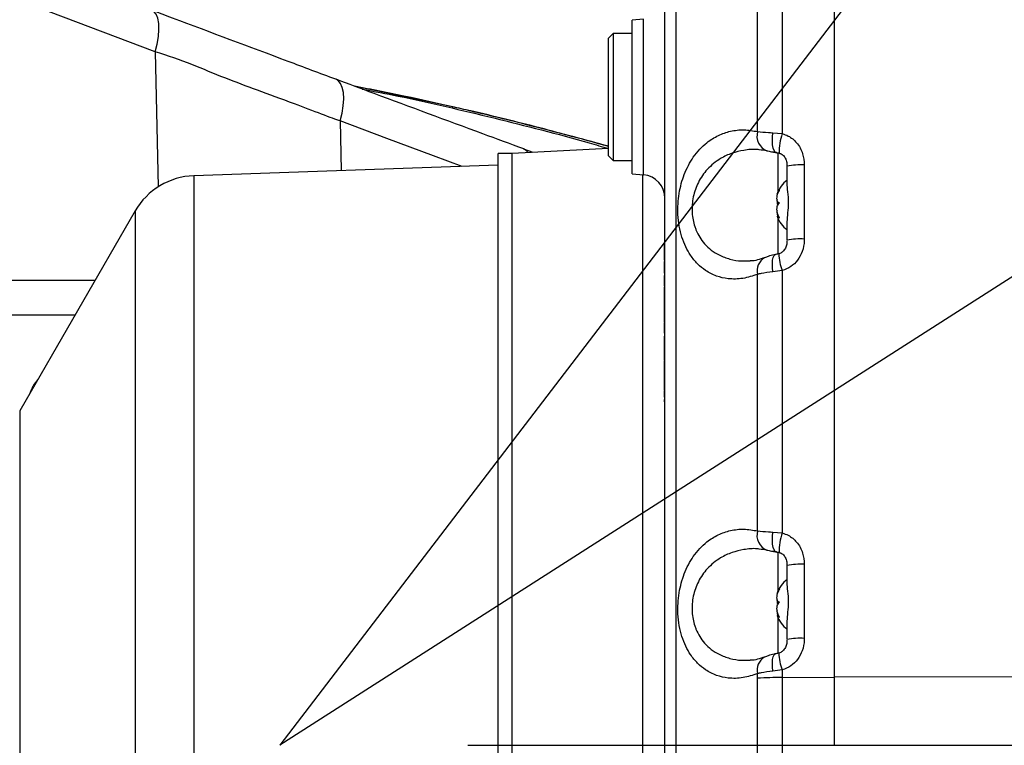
# Model space of a CAD drawing. Extents: x 0 to 16820, y 0 to 11880.
# Tile 23 of 84: x 8311 to 8520, y 6402 to 6556. Entities that reach past the tile are written whole.
import ezdxf

# ---------------------------------------------------------------- set-up
doc = ezdxf.new("R2010")
doc.units = 0
doc.header["$LTSCALE"] = 20
doc.layers.get('0').update_dxf_attribs({"linetype": 'CONTINUOUS'})
doc.styles.add('SLDTEXTSTYLE0', font='TXT', dxfattribs={"width": 0.605})
doc.dimstyles.new('SLDDIMSTYLE0', dxfattribs={"dimtxt": 100, "dimasz": 100, "dimexe": 0, "dimexo": 0.0625, "dimgap": 25, "dimtad": 1, "dimdec": 1, "dimrnd": 1e-09, "dimzin": 12, "dimtxsty": 'SLDTEXTSTYLE0', "dimsah": 1, "dimcen": 0, "dimazin": 3, "dimtfac": 1, "dimtofl": 0, "dimtmove": 0, "dimatfit": 3, "dimtolj": 1, "dimtzin": 12})
doc.dimstyles.new('SLDDIMSTYLE1', dxfattribs={"dimtxt": 100, "dimasz": 100, "dimexe": 0, "dimexo": 0.0625, "dimgap": 25, "dimtad": 1, "dimdec": 4, "dimlfac": 20, "dimzin": 12, "dimtxsty": 'SLDTEXTSTYLE0', "dimsah": 1, "dimcen": 0.09, "dimadec": 1, "dimazin": 3, "dimtfac": 1, "dimtofl": 0, "dimtmove": 0, "dimatfit": 3, "dimtolj": 1, "dimtzin": 12})

# ---------------------------------------------------------------- blocks, each defined once
blk = doc.blocks.new('_D')
at = {"color": 7, "linetype": 'CONTINUOUS'}
for q in [(10380.8, 9036.16), (8366, 6401.82)]:
    blk.add_line((9334.36, 7667.96), q, dxfattribs=at)
blk.add_solid([(9334.36, 7667.96), (9407.03, 7738.27), (9383.2, 7756.5)], dxfattribs=at)
at = {"color": 7, "linetype": 'CONTINUOUS', "insert": (10032.55, 8792.98), "char_height": 100, "attachment_point": 1, "rotation": 52.5905, "style": 'SLDTEXTSTYLE0'}
blk.add_mtext('R1594', dxfattribs=at)
blk = doc.blocks.new('_D_1')
at = {"color": 7, "linetype": 'CONTINUOUS'}
blk.add_line((11867.49, 8642.4), (8366, 6401.82), dxfattribs=at)
blk.add_solid([(11867.49, 8642.4), (11775.17, 8601.13), (11791.34, 8575.86)], dxfattribs=at)
at = {"color": 7, "linetype": 'CONTINUOUS', "insert": (9875.65, 7520.81), "char_height": 100, "attachment_point": 1, "rotation": 32.6149, "style": 'SLDTEXTSTYLE0'}
blk.add_mtext('R4157', dxfattribs=at)
blk = doc.blocks.new('_D_2')
at = {"color": 7, "linetype": 'CONTINUOUS'}
for p, q in [((4232.76, 7130.62), (3693.35, 7225.73)), ((8406, 6401.82), (13110.72, 6401.82))]:
    blk.add_line(p, q, dxfattribs=at)
blk.add_arc((8366, 6401.82), 4714.73, 0, 170, dxfattribs=at)
for points in [[(3722.9, 7220.52), (3756.05, 7316.05), (3726.56, 7321.58)], [(13080.72, 6401.82), (13094.66, 6501.97), (13064.66, 6501.66)]]:
    blk.add_solid(points, dxfattribs=at)
at = {"color": 7, "linetype": 'CONTINUOUS', "insert": (8646.6, 11239.4), "char_height": 100, "attachment_point": 1, "rotation": 355, "style": 'SLDTEXTSTYLE0'}
blk.add_mtext('170°', dxfattribs=at)
blk = doc.blocks.new('_D_3')
at = {"color": 7, "linetype": 'CONTINUOUS'}
for p, q in [((8406, 6401.82), (13085.4, 6401.82)), ((4232.76, 5673.02), (3718.3, 5582.3))]:
    blk.add_line(p, q, dxfattribs=at)
blk.add_arc((8366, 6401.82), 4689.4, 190, 0, dxfattribs=at)
for points in [[(13055.4, 6401.82), (13039.33, 6301.99), (13069.33, 6301.67)], [(3747.84, 5587.51), (3751.51, 5486.46), (3781, 5491.99)]]:
    blk.add_solid(points, dxfattribs=at)
at = {"color": 7, "linetype": 'CONTINUOUS', "insert": (8621.93, 1846.3), "char_height": 100, "attachment_point": 1, "rotation": 5, "style": 'SLDTEXTSTYLE0'}
blk.add_mtext('170°', dxfattribs=at)

msp = doc.modelspace()

# ---------------------------------------------------------------- linework, layer by layer
at = {"color": 7, "linetype": 'CONTINUOUS'}
for p, q in [((8483.996929, 6786.4489554), (8483.996929, 6416.4698635)), ((8443.4327049, 6556.3828497), (8440.9969313, 6556.1697482)), ((8440.9969313, 6523.4698428), (8440.9969313, 6556.1697482)), ((8436.9969307, 6553.3197968), (8435.9969286, 6552.3197947)), ((8435.9969286, 6527.3197888), (8435.9969286, 6552.3197947)), ((8440.9969313, 6553.3197968), (8436.9969307, 6553.3197968)), ((8436.9969307, 6553.3197968), (8436.9969307, 6526.3197942)), ((8415.4969281, 6527.8197972), (8412.4969294, 6527.8197972)), ((8412.4969294, 6275.8197932), (8412.4969294, 6527.8197972)), ((8435.9969286, 6528.8909076), (8415.4969281, 6527.8165488)), ((8415.4969281, 6275.8197932), (8415.4969281, 6527.8197972)), ((8417.8487448, 6528.7929325), (8419.8836362, 6528.0464439)), ((8435.9969286, 6527.3197888), (8436.9969307, 6526.3197942)), ((8412.4969294, 6525.3197922), (8347.6740116, 6523.056127)), ((8436.9969307, 6526.3197942), (8440.9969313, 6526.3197942)), ((8473.9969311, 6521.5656607), (8473.9969311, 6525.0753759)), ((8440.9969313, 6523.4698428), (8443.4327049, 6523.2567339)), ((8335.2071246, 6515.5652685), (8310.630904, 6472.9980005)), ((8472.1671132, 6514.5413502), (8471.8506498, 6514.5413502)), ((8473.9969311, 6509.3152596), (8473.9969311, 6512.8249748)), ((8447.7969272, 6508.6851789), (8447.8969289, 6508.6851789)), ((8447.7969272, 6508.5056944), (8447.7969272, 6507.7632068)), ((8447.7969272, 6508.5056944), (8447.8969289, 6508.5056944)), ((8447.7969272, 6507.7632068), (8447.8969289, 6507.7632068)), ((8447.7969272, 6507.7632068), (8447.7969272, 6506.9807543)), ((8447.7969272, 6506.8230031), (8447.8969289, 6506.8230031)), ((8447.7969272, 6506.6512226), (8447.7969272, 6505.8764888)), ((8447.7969272, 6505.8764888), (8447.8969289, 6505.8764888)), ((8447.7969272, 6505.8764888), (8447.7969272, 6505.1403044)), ((8447.7969272, 6505.1403044), (8447.8969289, 6505.1403044)), ((8447.7969272, 6504.9652977), (8447.7969272, 6504.7813354)), ((8447.7969272, 6504.7813354), (8447.8969289, 6504.7813354)), ((8447.7969272, 6504.6467184), (8447.8969289, 6504.6467184)), ((8447.7969272, 6504.261799), (8447.8969289, 6504.261799)), ((8447.7969272, 6503.4786461), (8447.8969289, 6503.4786461)), ((8447.7969272, 6502.3133828), (8447.8969289, 6502.3133828)), ((8447.7969272, 6502.0890234), (8447.8969289, 6502.0890234)), ((8191.0269571, 6500.8197947), (8326.693823, 6500.8197947)), ((8447.7969272, 6501.8197967), (8447.7969272, 6501.371078)), ((8447.7969272, 6501.8197967), (8447.8969289, 6501.8197967)), ((8447.7969272, 6501.371078), (8447.8969289, 6501.371078)), ((8447.7969272, 6500.6839781), (8447.8969289, 6500.6839781)), ((8447.7969272, 6499.6210782), (8447.8969289, 6499.6210782)), ((8447.7969272, 6499.4460641), (8447.7969272, 6499.3756859)), ((8447.7969272, 6499.3756859), (8447.8969289, 6499.3756859)), ((8447.7969272, 6499.3756859), (8447.7969272, 6499.196194)), ((8447.7969272, 6499.196194), (8447.7969272, 6499.1274847)), ((8447.7969272, 6499.196194), (8447.8969289, 6499.196194)), ((8447.7969272, 6499.1274847), (8447.7969272, 6498.678766)), ((8447.7969272, 6499.1274847), (8447.8969289, 6499.1274847)), ((8447.7969272, 6498.678766), (8447.8969289, 6498.678766)), ((8447.7969272, 6498.678766), (8447.7969272, 6498.6016451)), ((8447.7969272, 6498.6016451), (8447.8969289, 6498.6016451)), ((8447.7969272, 6498.6016451), (8447.7969272, 6498.0505629)), ((8447.7969272, 6498.0505629), (8447.7969272, 6497.6018442)), ((8447.7969272, 6498.0505629), (8447.8969289, 6498.0505629)), ((8447.7969272, 6497.6018442), (8447.8969289, 6497.6018442)), ((8447.7969272, 6497.5969492), (8447.7969272, 6497.5808112)), ((8447.7969272, 6497.5808112), (8447.7969272, 6497.0914273)), ((8447.7969272, 6497.1363021), (8447.8969289, 6497.1363021)), ((8447.7969272, 6496.0909261), (8447.8969289, 6496.0909261)), ((8447.7969272, 6495.3198059), (8447.7844251, 6495.3198059)), ((8447.7969272, 6495.3863023), (8447.8969289, 6495.3863023)), ((8447.7969272, 6495.3863023), (8447.7969272, 6494.9375837)), ((8447.7969272, 6494.9375837), (8447.8969289, 6494.9375837)), ((8447.7969272, 6494.9375837), (8447.7969272, 6494.4762437)), ((8447.7969272, 6494.4159462), (8447.8969289, 6494.4159462)), ((8447.7969272, 6493.2338594), (8447.8969289, 6493.2338594)), ((8447.7969272, 6492.09664), (8447.7969272, 6491.7968361)), ((8447.7969272, 6492.082618), (8447.8969289, 6492.082618)), ((8447.7969272, 6491.9736384), (8447.8969289, 6491.9736384)), ((8447.7969272, 6491.7236416), (8447.8969289, 6491.7236416)), ((8447.7969272, 6491.6787668), (8447.8969289, 6491.6787668)), ((8447.7969272, 6490.519814), (8447.8969289, 6490.519814)), ((8447.7969272, 6489.5466565), (8447.8969289, 6489.5466565)), ((8447.7969272, 6489.5249231), (8447.8969289, 6489.5249231)), ((8447.7969272, 6489.390306), (8447.8969289, 6489.390306)), ((8447.7969272, 6489.3005638), (8447.8969289, 6489.3005638)), ((8447.7969272, 6488.7621178), (8447.7844251, 6488.7621178)), ((8447.7969272, 6489.1210793), (8447.8969289, 6489.1210793)), ((8447.7969272, 6488.9480023), (8447.8969289, 6488.9480023)), ((8447.7969272, 6488.89672), (8447.8969289, 6488.89672)), ((8447.7969272, 6488.89672), (8447.7969272, 6488.4928687)), ((8447.7969272, 6488.4928687), (8447.8969289, 6488.4928687)), ((8447.7969272, 6487.9705383), (8447.8969289, 6487.9705383)), ((8447.7969272, 6487.550564), (8447.8969289, 6487.550564)), ((8447.7969272, 6486.5185095), (8447.8969289, 6486.5185095)), ((8447.7969272, 6486.4736421), (8447.8969289, 6486.4736421)), ((8447.7969272, 6486.4351822), (8447.8969289, 6486.4351822)), ((8447.7969272, 6486.3967149), (8447.8969289, 6486.3967149)), ((8447.7969272, 6486.0890283), (8447.8969289, 6486.0890283)), ((8447.7969272, 6485.9800486), (8447.8969289, 6485.9800486)), ((8447.7969272, 6484.8582594), (8447.8969289, 6484.8582594)), ((8447.7969272, 6483.7364627), (8447.8969289, 6483.7364627)), ((8447.7969272, 6483.6088566), (8447.8969289, 6483.6088566)), ((8447.7969272, 6483.5278986), (8447.7969272, 6483.2408725)), ((8447.7969272, 6482.7428757), (8447.8969289, 6482.7428757)), ((8447.7969272, 6482.7044083), (8447.8969289, 6482.7044083)), ((8447.7969272, 6482.6915933), (8447.8969289, 6482.6915933)), ((8447.7969272, 6482.3197944), (8447.8969289, 6482.3197944)), ((8447.7969272, 6481.3582598), (8447.8969289, 6481.3582598)), ((8314.5033358, 6479.7052516), (8313.7284493, 6478.7095933)), ((8447.7969272, 6480.8197989), (8447.7969272, 6480.1659508)), ((8447.7969272, 6480.3967176), (8447.8969289, 6480.3967176)), ((8447.7969272, 6480.1659508), (8447.7969272, 6478.742875)), ((8447.7969272, 6480.1659508), (8447.8969289, 6480.1659508)), ((8312.8289184, 6476.8920763), (8312.7815885, 6476.7230971)), ((8447.7969272, 6478.742875), (8447.8969289, 6478.742875)), ((8447.7969272, 6478.742875), (8447.7969272, 6478.4736408)), ((8447.7969272, 6478.4736408), (8447.8969289, 6478.4736408)), ((8447.7969272, 6478.4736408), (8447.7969272, 6478.089027)), ((8447.7969272, 6478.089027), (8447.8969289, 6478.089027)), ((8447.7969272, 6477.4351789), (8447.8969289, 6477.4351789)), ((8447.7969272, 6477.2556944), (8447.8969289, 6477.2556944)), ((8447.7969272, 6476.5870197), (8447.8969289, 6476.5870197)), ((8447.7969272, 6475.896716), (8447.8969289, 6475.896716)), ((8447.7969272, 6475.4095374), (8447.7969272, 6475.2921535)), ((8447.7969272, 6475.4095374), (8447.8969289, 6475.4095374)), ((8447.7969272, 6475.2921535), (8447.7969272, 6474.9223588)), ((8447.7969272, 6475.2921535), (8447.8969289, 6475.2921535)), ((8447.7969272, 6474.9223588), (8447.8969289, 6474.9223588)), ((8473.9969311, 6436.5656635), (8473.9969311, 6440.075375)), ((8472.1671132, 6429.5413511), (8471.8506498, 6429.5413511)), ((8473.9969311, 6424.3152587), (8473.9969311, 6427.824972)), ((8483.996929, 6416.4698635), (8483.996929, 6401.8197952))]:
    msp.add_line(p, q, dxfattribs=at)
at = {"color": 8, "linetype": 'CONTINUOUS'}
for p, q in [((8339.4731054, 6549.4316517), (8205.1498009, 6600.3451644)), ((8472.9364527, 6587.8605692), (8472.9364527, 6532.0215075)), ((8467.7128581, 6532.4508397), (8467.7128581, 6587.0750098)), ((8443.4327049, 6523.2567339), (8443.4327049, 6556.3828497)), ((8339.4731054, 6549.4316517), (8340.1095135, 6520.6979363)), ((8402.8273536, 6537.709683), (8382.0832068, 6542.0524625)), ((8402.6912911, 6537.7687363), (8402.8273536, 6537.709683)), ((8378.8532069, 6534.7418337), (8379.09707, 6524.1534485)), ((8470.9881855, 6532.2015135), (8472.9364527, 6532.0215075)), ((8472.1016003, 6519.7633578), (8472.1016003, 6527.9396771)), ((8477.6483042, 6525.3494455), (8477.6483042, 6509.5893292)), ((8347.6740116, 6523.056127), (8347.6740116, 6352.9194815)), ((8443.2586072, 6274.3681221), (8443.2586072, 6523.2719703)), ((8335.2071246, 6515.5652685), (8335.2071246, 6355.9408969)), ((8472.1016003, 6506.3613577), (8472.1016003, 6513.8762368)), ((8447.7969272, 6506.9807543), (8447.8969289, 6506.9807543)), ((8447.7969272, 6506.6512226), (8447.8969289, 6506.6512226)), ((8467.7128581, 6447.4508351), (8467.7128581, 6502.0750089)), ((8472.9364527, 6502.8605609), (8470.9881855, 6502.6228277)), ((8472.9364527, 6502.8605609), (8472.9364527, 6447.0215103)), ((8447.7969272, 6497.5808112), (8447.8969289, 6497.5808112)), ((8447.7969272, 6494.4762437), (8447.8969289, 6494.4762437)), ((8322.397211, 6493.3778493), (8191.5847821, 6493.3778493)), ((8310.630904, 6472.9980005), (8310.630904, 6331.1721383)), ((8470.9881855, 6447.2015201), (8472.9364527, 6447.0215103)), ((8472.1016003, 6434.7633569), (8472.1016003, 6442.9396836)), ((8477.6483042, 6440.3494483), (8477.6483042, 6424.5893302)), ((8472.1016003, 6421.3613606), (8472.1016003, 6428.8762341)), ((8467.7128134, 6416.0807187), (8467.7128581, 6417.0750089)), ((8472.9364527, 6417.8605637), (8470.9881855, 6417.6228268)), ((8472.9364527, 6417.8605637), (8472.9366167, 6416.2657492)), ((8472.9366167, 6416.2657492), (8483.996929, 6416.3323043)), ((8483.996929, 6416.4698635), (8554.7721995, 6416.3423933))]:
    msp.add_line(p, q, dxfattribs=at)
at = {"color": 8, "linetype": 'CONTINUOUS', "flags": 128}
for points in [[(8339.4731054, 6549.4316517), (8339.8913773, 6551.0971247), (8340.1627833, 6552.6932924), (8340.2787292, 6554.1696249), (8340.2355438, 6555.4793774), (8340.0345961, 6556.5810649), (8339.6822469, 6557.4398337), (8339.1896518, 6558.0284892), (8338.7669282, 6558.2704692)], [(8378.8532069, 6534.7418337), (8379.252423, 6536.3921969), (8379.5032803, 6537.9752068), (8379.598007, 6539.4418089), (8379.5336666, 6540.7465546), (8379.312253, 6541.849017), (8378.9406274, 6542.7150427), (8378.4303054, 6543.3177798), (8377.9575111, 6543.5886233)], [(8404.8249846, 6525.0518842), (8398.7402519, 6527.3088513), (8388.7832066, 6531.0232191), (8378.8532591, 6534.7418188), (8378.8532069, 6534.7418337), (8378.8532069, 6534.7418337)], [(8471.742445, 6527.9825179), (8471.4831499, 6528.1010418), (8471.2321473, 6528.4272431), (8471.038544, 6528.9404391), (8470.9126366, 6529.6133457), (8470.8611382, 6530.4101555), (8470.8867757, 6531.2884448), (8470.9881855, 6532.2015135)], [(8418.8438555, 6527.9919504), (8418.4467768, 6528.4647195), (8417.8487448, 6528.7929325)], [(8470.9881855, 6502.6228277), (8470.8867757, 6503.5154967), (8470.8611382, 6504.3468548), (8470.9126366, 6505.072668), (8471.038544, 6505.6543125), (8471.2321473, 6506.060846), (8471.4831499, 6506.270632), (8471.5607999, 6506.2921269)], [(8471.742445, 6442.9825133), (8471.4831499, 6443.1010371), (8471.2321473, 6443.4272385), (8471.038544, 6443.9404419), (8470.9126366, 6444.6133485), (8470.8611382, 6445.4101509), (8470.8867757, 6446.2884514), (8470.9881855, 6447.2015201)], [(8470.9881855, 6417.6228268), (8470.8867757, 6418.5154958), (8470.8611382, 6419.3468539), (8470.9126366, 6420.0726653), (8471.038544, 6420.6543116), (8471.2321473, 6421.0608432), (8471.4831499, 6421.2706311), (8471.5607999, 6421.2921298)]]:
    msp.add_lwpolyline(points, dxfattribs=at)
at = {"color": 7, "linetype": 'CONTINUOUS'}
for centre, radius, start, end in [((8365.9969283, 6401.8197952), 4157, 190, 170), ((8365.9969283, 6401.8197952), 1594, 190, 170), ((8348.197505, 6508.0652667), 15, 92, 150), ((8442.9969283, 6518.2757641), 5, 0, 85), ((8478.3959101, 6516.7004061), 7, 128.934088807, 159.246019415), ((8478.3959101, 6516.9391843), 7, 200.796151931, 231.065911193), ((8478.3959101, 6431.7004061), 7, 128.934088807, 159.246019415), ((8478.3959101, 6431.9391843), 7, 200.796151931, 231.065911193)]:
    msp.add_arc(centre, radius, start, end, dxfattribs=at)
at = {"color": 8, "linetype": 'CONTINUOUS'}
for centre, radius, start, end in [((8470.9107042, 6531.497162), 3.3370228, 163.39410279, 248.924606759), ((8484.4488782, 6528.1084692), 12.1592684, 161.227259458, 181.110986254), ((8476.7927739, 6512.2872192), 13.0902135, 86.252678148, 102.332388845), ((8476.7927739, 6496.5271029), 13.0902135, 86.252678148, 102.332388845), ((8482.1720616, 6506.4894425), 9.922966, 180.227587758, 201.450997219), ((8470.7137504, 6502.8911944), 3.1099056, 119.00757061, 195.215310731), ((8470.9107032, 6446.4971626), 3.3370203, 163.394183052, 248.924609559), ((8484.4488493, 6443.1084761), 12.1592398, 161.227233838, 181.111043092), ((8476.7927985, 6427.2870668), 13.0903667, 86.252830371, 102.332352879), ((8476.7928036, 6411.5267938), 13.0905209, 86.25289697, 102.332228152), ((8470.7137611, 6417.8911907), 3.1099149, 119.007700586, 195.21519157), ((8482.1719907, 6421.4894318), 9.922895, 180.227532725, 201.451074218), ((8473.1464152, 6336.5106614), 79.7553637, 90.150718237, 93.906493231)]:
    msp.add_arc(centre, radius, start, end, dxfattribs=at)
for points, knots in [([(8449.7205256, 6886.3413928), (8449.7210341, 6886.3385147), (8449.7243327, 6886.3198451), (8449.7392388, 6885.8080331), (8449.769823, 6884.6063243), (8449.8070307, 6882.6033474), (8449.8412805, 6879.9878892), (8449.8771156, 6876.6517782), (8449.9136471, 6872.6132023), (8449.9512138, 6867.8805812), (8449.9897208, 6862.5025412), (8450.0285514, 6856.524833), (8450.0673153, 6849.9815754), (8450.1054581, 6842.8938167), (8450.1423262, 6835.3186696), (8450.1774023, 6827.3268759), (8450.2096543, 6819.0170338), (8450.2397736, 6810.3804114), (8450.2669193, 6801.4939107), (8450.2886386, 6792.4437293), (8450.3039154, 6783.3146966), (8450.3125081, 6761.4894697), (8450.3001787, 6693.5614274), (8450.3076296, 6598.5992721), (8450.3090428, 6513.2824129), (8450.3060349, 6471.1235612), (8450.3030553, 6453.0646091), (8450.3030798, 6434.9943102), (8450.3086353, 6416.9024508), (8450.3244052, 6399.5955502), (8450.3453813, 6383.0929097), (8450.3640745, 6367.5159873), (8450.383005, 6352.1785501), (8450.4015783, 6337.2087962), (8450.4195956, 6322.7100302), (8450.4367939, 6308.7561393), (8450.4531035, 6295.4554494), (8450.4683493, 6282.9165267), (8450.4824971, 6271.2411509), (8450.4955962, 6260.4760239), (8450.5074355, 6250.7049636), (8450.5179188, 6242.0148242), (8450.5268698, 6234.4906748), (8450.5343837, 6228.1441687), (8450.5404157, 6223.0206214), (8450.5446383, 6219.4538337), (8450.5473761, 6217.2036507), (8450.5490339, 6215.7921836), (8450.5491389, 6215.6772525), (8450.549194, 6215.6168519)], [0, 0, 0, 0, 0.00247169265, 0.01603312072, 0.02958798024, 0.04042775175, 0.05130651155, 0.06218502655, 0.07302469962, 0.0838446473, 0.09470279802, 0.10556108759, 0.11638088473, 0.12724629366, 0.13815093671, 0.14905549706, 0.15992091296, 0.17070113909, 0.18151522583, 0.19237564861, 0.20325285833, 0.21408620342, 0.26992211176, 0.44443552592, 0.55141168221, 0.57282048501, 0.59424358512, 0.61565788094, 0.63704955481, 0.65843198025, 0.67695324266, 0.69554077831, 0.71412818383, 0.73264935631, 0.75116919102, 0.76975520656, 0.78834144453, 0.80686126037, 0.82539735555, 0.84399963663, 0.86260210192, 0.88113818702, 0.89967684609, 0.91828181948, 0.93688695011, 0.95542566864, 0.96976890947, 0.98411243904, 1, 1, 1, 1]), ([(8378.8532069, 6534.7418337), (8378.8531898, 6534.7418386), (8377.3785715, 6535.1708168), (8366.2419453, 6539.5548164), (8354.5107738, 6543.5784337), (8344.9735886, 6547.8018796), (8339.4731222, 6549.4316467), (8339.4731054, 6549.4316517)], [0, 0, 0, 0, 0.0000028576, 0.2468016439, 0.6234236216, 0.9999988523, 1, 1, 1, 1]), ([(8383.5699404, 6541.4972602), (8386.1126775, 6541.0130768), (8395.4878315, 6539.2278768), (8411.5796216, 6535.4022636), (8426.5142788, 6531.6441821), (8434.6081569, 6529.2484369), (8435.9969286, 6528.8373677)], [0, 0, 0, 0, 0.1440915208, 0.5312701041, 0.9195739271, 1, 1, 1, 1]), ([(8435.9969286, 6529.2627661), (8435.2905499, 6529.4636053), (8431.5071657, 6530.5393058), (8424.6096716, 6532.3758521), (8416.3369995, 6534.4945901), (8409.0732903, 6536.26432), (8404.9093927, 6537.2278814), (8402.8273536, 6537.709683)], [0, 0, 0, 0, 0.0644287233, 0.3450820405, 0.6257839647, 0.812883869, 1, 1, 1, 1]), ([(8467.7128581, 6502.0750089), (8466.6645208, 6501.735579), (8464.5680743, 6501.0567929), (8461.6087003, 6501.0177367), (8458.930415, 6501.6086914), (8456.7335025, 6502.7055625), (8454.8926793, 6504.2279889), (8453.487236, 6505.9371329), (8452.3819696, 6507.8875102), (8451.5584855, 6509.9772974), (8450.9955876, 6512.3100919), (8450.7239038, 6514.7082645), (8450.7384024, 6517.0699227), (8450.9814092, 6519.2892722), (8451.4437551, 6521.4010196), (8452.1043794, 6523.4161953), (8452.9674747, 6525.3023512), (8454.0679371, 6527.1156152), (8455.3863119, 6528.7465213), (8457.1507197, 6530.3753629), (8459.339704, 6531.7339551), (8462.0012437, 6532.6401183), (8464.8205032, 6532.9621083), (8466.7487095, 6532.6212679), (8467.7128581, 6532.4508397)], [0, 0, 0, 0, 0.0680137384, 0.1360126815, 0.1930133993, 0.2499586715, 0.294503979, 0.3390055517, 0.3755534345, 0.4120675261, 0.4486596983, 0.4852288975, 0.5174397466, 0.5496560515, 0.5808453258, 0.6120508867, 0.6457912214, 0.6795536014, 0.7188165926, 0.7581060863, 0.8164478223, 0.874842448, 0.9374182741, 1, 1, 1, 1]), ([(8467.7128581, 6532.4508397), (8468.4364681, 6532.3878424), (8469.4230606, 6532.3019498), (8470.6587931, 6532.2226511), (8470.9881855, 6532.2015135)], [0, 0, 0, 0, 0.7334435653, 1, 1, 1, 1]), ([(8472.9364527, 6532.0215075), (8473.3789954, 6531.8734141), (8474.5460796, 6531.4828588), (8476.2073147, 6530.0811443), (8477.4456025, 6527.8689024), (8477.583041, 6526.1606271), (8477.6483042, 6525.3494455)], [0, 0, 0, 0, 0.1590780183, 0.4195244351, 0.7243587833, 1, 1, 1, 1]), ([(8468.0679528, 6528.5993366), (8467.9253273, 6528.6167474), (8466.8239268, 6528.7511991), (8464.8660107, 6528.5339357), (8462.2376948, 6527.921239), (8459.559995, 6526.6840738), (8457.0460446, 6524.6887266), (8455.048211, 6521.8501439), (8454.0756537, 6519.1445921), (8453.7503137, 6516.9014059), (8453.7326357, 6514.7214207), (8454.0907037, 6512.8927649), (8454.7166618, 6511.1968896), (8455.3697799, 6509.9168485), (8456.4593311, 6508.4511729), (8457.8440119, 6507.1677557), (8459.6543717, 6506.0385893), (8461.8180555, 6505.2524181), (8464.0477012, 6504.846239), (8465.516786, 6504.9386431), (8466.1287753, 6504.9771367)], [0, 0, 0, 0, 0.0116005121, 0.0895829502, 0.1599317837, 0.2317926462, 0.3247066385, 0.4021309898, 0.4716117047, 0.5063251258, 0.5423989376, 0.6062754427, 0.6231843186, 0.6641368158, 0.7063979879, 0.7582186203, 0.8114229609, 0.8798792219, 0.9499602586, 1, 1, 1, 1]), ([(8477.6483042, 6509.5893292), (8477.6464951, 6509.4598048), (8477.6340904, 6508.5716605), (8477.3392429, 6506.9791283), (8476.3274821, 6505.0729934), (8474.8402476, 6503.5845843), (8473.5713724, 6503.1020243), (8472.9364527, 6502.8605609)], [0, 0, 0, 0, 0.0442015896, 0.3030886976, 0.5416362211, 0.7706439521, 1, 1, 1, 1]), ([(8470.9881855, 6502.6228277), (8470.0931951, 6502.5037363), (8468.8769687, 6502.3418997), (8467.9560863, 6502.1307728), (8467.7128581, 6502.0750089)], [0, 0, 0, 0, 0.7358748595, 1, 1, 1, 1]), ([(8467.7128581, 6417.0750089), (8466.6791628, 6416.7388339), (8464.582473, 6416.0569554), (8461.6345886, 6416.0157482), (8458.9405459, 6416.6032066), (8456.7512848, 6417.6949091), (8454.8987604, 6419.2189158), (8453.4990511, 6420.9216592), (8452.3847336, 6422.8765739), (8451.5674915, 6424.9543207), (8450.9952805, 6427.2923743), (8450.7264613, 6429.680815), (8450.7354249, 6432.0577973), (8450.9788342, 6434.2685969), (8451.4400284, 6436.3932841), (8452.0991089, 6438.400863), (8452.9631853, 6440.2969407), (8454.0603203, 6442.1036357), (8455.3810917, 6443.7425908), (8457.135855, 6445.3622353), (8459.3273526, 6446.7301801), (8461.9785682, 6447.6344219), (8464.8084957, 6447.9627881), (8466.737093, 6447.6228336), (8467.7128581, 6447.4508351)], [0, 0, 0, 0, 0.0670553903, 0.136011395, 0.1922616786, 0.2499526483, 0.2939197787, 0.3390014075, 0.3750415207, 0.4120638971, 0.4479609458, 0.4852300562, 0.5169318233, 0.5496604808, 0.5804598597, 0.6120551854, 0.6454394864, 0.679557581, 0.7184483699, 0.7581088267, 0.8156686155, 0.8748462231, 0.9366790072, 1, 1, 1, 1]), ([(8467.7128581, 6447.4508351), (8468.4364849, 6447.3878389), (8469.4231134, 6447.3019467), (8470.6587947, 6447.2226562), (8470.9881855, 6447.2015201)], [0, 0, 0, 0, 0.7334338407, 1, 1, 1, 1]), ([(8472.9364527, 6447.0215103), (8473.3789957, 6446.8734187), (8474.5460837, 6446.482867), (8476.2073107, 6445.0811379), (8477.4456019, 6442.8689009), (8477.5830409, 6441.1606276), (8477.6483042, 6440.3494483)], [0, 0, 0, 0, 0.1590778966, 0.4195251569, 0.724359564, 1, 1, 1, 1]), ([(8468.0679528, 6443.599332), (8467.925336, 6443.6167446), (8466.8242885, 6443.7511757), (8464.8657781, 6443.5339147), (8462.2378396, 6442.921275), (8459.559989, 6441.6840809), (8457.0460685, 6439.6887419), (8455.0482171, 6436.8501632), (8454.0756527, 6434.1446187), (8453.7503141, 6431.9014158), (8453.7326318, 6429.7214922), (8454.0907123, 6427.8927635), (8454.7166397, 6426.1969181), (8455.3698174, 6424.9168045), (8456.4592039, 6423.4513244), (8457.8441321, 6422.1676587), (8459.654177, 6421.0386962), (8461.818121, 6420.2523892), (8464.0476404, 6419.8462467), (8465.5167586, 6419.9386445), (8466.1287678, 6419.9771358)], [0, 0, 0, 0, 0.0116034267, 0.0895821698, 0.1599341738, 0.2317950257, 0.3247089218, 0.4021331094, 0.4716137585, 0.5063271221, 0.5424011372, 0.6062762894, 0.6231850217, 0.6641374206, 0.7064012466, 0.7582187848, 0.8114261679, 0.8798789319, 0.9499596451, 1, 1, 1, 1]), ([(8477.6483042, 6424.5893302), (8477.6464952, 6424.4598045), (8477.6340908, 6423.5716607), (8477.3392404, 6421.9791288), (8476.3274843, 6420.0729913), (8474.8402525, 6418.5845893), (8473.571373, 6418.1020274), (8472.9364527, 6417.8605637)], [0, 0, 0, 0, 0.04420207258, 0.30308891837, 0.54163733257, 0.7706450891, 1, 1, 1, 1]), ([(8467.7383317, 6360.1871727), (8467.7358548, 6364.7394506), (8467.73089, 6373.8645389), (8467.7261252, 6387.802888), (8467.7200662, 6401.9052538), (8467.7152348, 6411.3482029), (8467.7128134, 6416.0807187)], [0, 0, 0, 0, 0.2471397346, 0.4953941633, 0.7471070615, 1, 1, 1, 1]), ([(8470.9881855, 6417.6228268), (8470.0931951, 6417.5037358), (8468.8769686, 6417.3418998), (8467.9560863, 6417.1307729), (8467.7128581, 6417.0750089)], [0, 0, 0, 0, 0.7358748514, 1, 1, 1, 1]), ([(8472.9366167, 6416.2657492), (8472.9426796, 6411.526315), (8472.9548337, 6402.0255142), (8472.9721594, 6387.6798314), (8472.9883274, 6373.2773578), (8473.0008121, 6363.7496176), (8473.0070693, 6358.9743337)], [0, 0, 0, 0, 0.2470676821, 0.4952787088, 0.7470347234, 1, 1, 1, 1])]:
    msp.add_open_spline(points, degree=3, knots=knots, dxfattribs=at)
at = {"color": 7, "linetype": 'CONTINUOUS'}
for points, knots in [([(8447.9969306, 6223.0139969), (8447.9969306, 6223.0711249), (8447.9969306, 6223.1797191), (8447.9969306, 6224.5317055), (8447.9969306, 6226.677738), (8447.9969306, 6230.0446297), (8447.9969306, 6234.8878047), (8447.9969306, 6240.9890603), (8447.9969306, 6248.2421218), (8447.9969306, 6256.5312322), (8447.9969306, 6265.8168835), (8447.9969306, 6276.1860498), (8447.9969306, 6287.4441639), (8447.9969306, 6299.4294493), (8447.9969306, 6312.0976908), (8447.9969306, 6325.5625421), (8447.9969306, 6339.5517191), (8447.9969306, 6353.8857789), (8447.9969306, 6368.522806), (8447.9969306, 6383.5761439), (8447.9969306, 6398.7297739), (8447.9969306, 6413.766563), (8447.9969306, 6433.5266297), (8447.9969306, 6468.1636404), (8447.9969306, 6537.4149233), (8447.9969306, 6626.8300034), (8447.9969306, 6706.7857236), (8447.9969306, 6752.3342737), (8447.9969306, 6771.0703319), (8447.9969306, 6782.4969439), (8447.9969306, 6791.7924638), (8447.9969306, 6800.4399086), (8447.9969306, 6808.6328149), (8447.9969306, 6816.429726), (8447.9969306, 6824.1060205), (8447.9969306, 6831.5945713), (8447.9969306, 6838.7486787), (8447.9969306, 6845.4445542), (8447.9969306, 6851.638406), (8447.9969306, 6857.29283), (8447.9969306, 6862.4153144), (8447.9969306, 6866.9128542), (8447.9969306, 6870.7597689), (8447.9969306, 6873.9383221), (8447.9969306, 6876.4489379), (8447.9969306, 6878.0791961), (8447.9969306, 6879.0288166), (8447.9969306, 6879.5125738), (8447.9969306, 6879.551853), (8447.9969306, 6879.5471382), (8447.9969306, 6879.5449434)], [0, 0, 0, 0, 0.0156631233, 0.0297738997, 0.0439446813, 0.0619320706, 0.0800441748, 0.098550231, 0.1171926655, 0.1351817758, 0.153295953, 0.1718042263, 0.1904486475, 0.2084304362, 0.2265368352, 0.2450366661, 0.2636722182, 0.2816635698, 0.2997797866, 0.3182904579, 0.3369376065, 0.3549210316, 0.3729561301, 0.4090265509, 0.4811673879, 0.6254490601, 0.7349967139, 0.7726681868, 0.7915038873, 0.8033060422, 0.8143209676, 0.8254100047, 0.8352901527, 0.8452331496, 0.8555965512, 0.8660327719, 0.8765457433, 0.8871349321, 0.8974986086, 0.9079352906, 0.9184493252, 0.9290394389, 0.9393957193, 0.9498250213, 0.9603310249, 0.9709133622, 0.9783777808, 0.9858695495, 0.9934220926, 1, 1, 1, 1]), ([(8377.9590655, 6543.5905306), (8374.5567058, 6544.8609754), (8362.9866317, 6549.1812536), (8349.910509, 6554.0810529), (8340.227609, 6557.7235356), (8338.7683345, 6558.2724808)], [0, 0, 0, 0, 0.2613294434, 0.8886776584, 1, 1, 1, 1]), ([(8417.9616211, 6528.759077), (8415.0452299, 6529.8326215), (8404.3828667, 6533.7575137), (8391.0473748, 6538.7015772), (8380.6688359, 6542.5799413), (8377.9677194, 6543.5893236)], [0, 0, 0, 0, 0.2178427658, 0.7964359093, 1, 1, 1, 1]), ([(8402.6836319, 6537.7350001), (8399.3690424, 6538.4928039), (8392.4675975, 6540.0706587), (8385.5265202, 6541.4150414), (8381.9190668, 6542.113751)], [0, 0, 0, 0, 0.4802747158, 1, 1, 1, 1]), ([(8435.9969286, 6529.3267815), (8431.1129189, 6530.6544432), (8421.3840069, 6533.2991357), (8410.2605272, 6536.0568283), (8404.0170751, 6537.4490953), (8402.6845856, 6537.7462356)], [0, 0, 0, 0, 0.44225288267, 0.88096454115, 1, 1, 1, 1]), ([(8468.0699719, 6528.6242364), (8468.5879429, 6528.600728), (8469.1293644, 6528.5761553), (8469.6814687, 6528.3860356), (8469.7053818, 6528.377801)], [0, 0, 0, 0, 0.9566873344, 1, 1, 1, 1]), ([(8469.7167737, 6528.3831654), (8469.7807542, 6528.3670296), (8470.132093, 6528.2784222), (8470.8080346, 6528.126495), (8471.4727982, 6528.0307971), (8471.7493741, 6527.9909818)], [0, 0, 0, 0, 0.1150569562, 0.6318181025, 1, 1, 1, 1]), ([(8471.7460064, 6527.9775856), (8471.776837, 6527.9745201), (8471.9443906, 6527.9578598), (8472.1968616, 6527.9003355), (8472.3962146, 6527.8446155), (8472.423592, 6527.8369634)], [0, 0, 0, 0, 0.1628495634, 0.88503286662, 1, 1, 1, 1]), ([(8472.2878946, 6527.8408377), (8472.3851294, 6527.8230644), (8472.7342079, 6527.7592572), (8473.2631541, 6527.33205), (8473.7561918, 6526.5839631), (8473.991945, 6525.7730176), (8473.9702433, 6525.251635), (8473.9629043, 6525.0753163)], [0, 0, 0, 0, 0.0856797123, 0.3075949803, 0.5654723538, 0.8530534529, 1, 1, 1, 1]), ([(8473.9969311, 6512.8249748), (8474.0354779, 6513.4129578), (8474.1162135, 6514.6444788), (8474.3603789, 6516.8492433), (8474.247733, 6519.0987106), (8474.0222157, 6520.6602401), (8474.0017838, 6521.3918902), (8473.9969311, 6521.5656607)], [0, 0, 0, 0, 0.2143088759, 0.4488665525, 0.6927838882, 0.9270346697, 1, 1, 1, 1]), ([(8472.4042503, 6517.2585993), (8472.2563503, 6517.3268101), (8472.0000753, 6517.445003), (8471.8306301, 6517.9171839), (8471.8246403, 6518.4741991), (8471.9676625, 6519.1136361), (8472.1812264, 6519.6472163), (8472.3495649, 6519.9484962), (8472.4042503, 6520.0463681)], [0, 0, 0, 0, 0.2355536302, 0.4081576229, 0.5811625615, 0.7450781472, 0.9171876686, 1, 1, 1, 1]), ([(8472.4042503, 6520.0463681), (8472.2573235, 6519.8390543), (8472.0027623, 6519.4798683), (8471.8247674, 6519.1544414), (8471.8420939, 6519.1185571), (8471.8506498, 6519.1008373)], [0, 0, 0, 0, 0.4086281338, 0.7079776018, 1, 1, 1, 1]), ([(8472.4042503, 6514.032021), (8472.2563546, 6514.3088107), (8472.0001097, 6514.788378), (8471.8306189, 6515.5756288), (8471.8246499, 6516.2281367), (8471.9676467, 6516.7673991), (8472.1812343, 6517.0906658), (8472.3495654, 6517.2174209), (8472.4042503, 6517.2585993)], [0, 0, 0, 0, 0.235573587, 0.4081561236, 0.5811557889, 0.7450833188, 0.9171864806, 1, 1, 1, 1]), ([(8471.8543975, 6518.0009453), (8471.8449135, 6517.8026765), (8471.8253609, 6517.3939176), (8471.9311359, 6516.9557633), (8472.0600612, 6516.7823343), (8472.1016003, 6516.7264564)], [0, 0, 0, 0, 0.3896673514, 0.8033540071, 1, 1, 1, 1]), ([(8471.8543975, 6515.6386493), (8471.8426015, 6515.478723), (8471.8184187, 6515.1508583), (8471.9267468, 6514.7478028), (8471.9822345, 6514.5413502)], [0, 0, 0, 0, 0.4877811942, 1, 1, 1, 1]), ([(8471.8506498, 6514.5387499), (8471.8505931, 6514.539614), (8471.8485431, 6514.5708158), (8471.9790573, 6514.4588487), (8472.1800439, 6514.2647991), (8472.3492564, 6514.0891175), (8472.4042503, 6514.032021)], [0, 0, 0, 0, 0.0110218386, 0.3980100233, 0.8043535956, 1, 1, 1, 1]), ([(8447.7969272, 6508.6851789), (8447.7969272, 6508.6920613), (8447.7969272, 6508.7005685), (8447.7969272, 6508.5369467), (8447.7969272, 6508.5056944)], [0, 0, 0, 0, 0.8089966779, 1, 1, 1, 1]), ([(8473.9709361, 6509.1924368), (8473.956497, 6508.8941019), (8473.9267658, 6508.2798031), (8473.5694739, 6507.4351756), (8473.007381, 6506.8009655), (8472.5235835, 6506.5002895), (8472.26852, 6506.4589183), (8472.2531153, 6506.4564197)], [0, 0, 0, 0, 0.2583798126, 0.5320275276, 0.7705596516, 0.9861428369, 1, 1, 1, 1]), ([(8447.7969272, 6506.9807543), (8447.7969272, 6506.9507277), (8447.7969272, 6506.8970906), (8447.7969272, 6506.8456478), (8447.7969272, 6506.8230031)], [0, 0, 0, 0, 0.5598098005, 1, 1, 1, 1]), ([(8447.7969272, 6506.8230031), (8447.7969272, 6506.7915391), (8447.7969272, 6506.735339), (8447.7969272, 6506.6769306), (8447.7969272, 6506.6512226)], [0, 0, 0, 0, 0.5598573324, 1, 1, 1, 1]), ([(8471.5569703, 6506.2860771), (8471.4564708, 6506.2678533), (8470.9005575, 6506.1670486), (8470.0791513, 6505.9435614), (8469.4595623, 6505.696179), (8469.2105887, 6505.5967717)], [0, 0, 0, 0, 0.1166086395, 0.6450210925, 1, 1, 1, 1]), ([(8472.2476242, 6506.4520462), (8472.2250391, 6506.4452087), (8471.9290975, 6506.3556141), (8471.6471642, 6506.3058562), (8471.3867469, 6506.2598957)], [0, 0, 0, 0, 0.0763159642, 1, 1, 1, 1]), ([(8447.7969272, 6504.6467184), (8447.7969272, 6504.6366393), (8447.7969272, 6504.6186729), (8447.7969272, 6504.3706728), (8447.7969272, 6504.261799)], [0, 0, 0, 0, 0.56099297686, 1, 1, 1, 1]), ([(8447.7969272, 6504.261799), (8447.7969272, 6504.1291205), (8447.7969272, 6503.8917903), (8447.7969272, 6503.6050746), (8447.7969272, 6503.4786461)], [0, 0, 0, 0, 0.55904586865, 1, 1, 1, 1]), ([(8469.188848, 6505.6078283), (8468.6961062, 6505.4376036), (8467.6796964, 6505.08647), (8466.656699, 6504.8959008), (8466.1624298, 6504.9145387), (8466.1342217, 6504.9156024)], [0, 0, 0, 0, 0.4701264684, 0.9697598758, 1, 1, 1, 1]), ([(8447.7969272, 6503.4786461), (8447.7969272, 6503.2947382), (8447.7969272, 6502.927261), (8447.7969272, 6502.5274255), (8447.7969272, 6502.336158), (8447.7969272, 6502.3209805), (8447.7969272, 6502.3133828)], [0, 0, 0, 0, 0.27957588, 0.5586370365, 0.7790561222, 1, 1, 1, 1]), ([(8447.7969272, 6501.371078), (8447.7969272, 6501.2690232), (8447.7969272, 6501.0866839), (8447.7969272, 6500.8070857), (8447.7969272, 6500.6839781)], [0, 0, 0, 0, 0.5596977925, 1, 1, 1, 1]), ([(8447.7969272, 6501.1960565), (8447.7969272, 6501.183563), (8447.7969272, 6500.9750142), (8447.7969272, 6500.9710041), (8447.7969272, 6500.9672342)], [0, 0, 0, 0, 0.0599065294, 1, 1, 1, 1]), ([(8447.7969272, 6500.6839781), (8447.7969272, 6500.5083286), (8447.7969272, 6500.1575515), (8447.7969272, 6499.699099), (8447.7969272, 6499.6506902), (8447.7969272, 6499.6210782)], [0, 0, 0, 0, 0.2802918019, 0.5597508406, 1, 1, 1, 1]), ([(8447.7969272, 6497.1363021), (8447.7969272, 6497.1233514), (8447.7969272, 6497.0975046), (8447.7969272, 6496.8770431), (8447.7969272, 6496.5079688), (8447.7969272, 6496.2299926), (8447.7969272, 6496.0909261)], [0, 0, 0, 0, 0.28091173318, 0.56063370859, 0.78019279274, 1, 1, 1, 1]), ([(8447.7969272, 6496.0909261), (8447.7969272, 6495.9349255), (8447.7969272, 6495.6555381), (8447.7969272, 6495.4687806), (8447.7969272, 6495.3863023)], [0, 0, 0, 0, 0.5583668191, 1, 1, 1, 1]), ([(8447.7969272, 6494.4159462), (8447.7969272, 6494.4048406), (8447.7969272, 6494.3827031), (8447.7969272, 6494.0993298), (8447.7969272, 6493.6804393), (8447.7969272, 6493.3828127), (8447.7969272, 6493.2338594)], [0, 0, 0, 0, 0.2808162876, 0.5597707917, 0.7796783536, 1, 1, 1, 1]), ([(8447.7969272, 6493.2338594), (8447.7969272, 6493.04822), (8447.7969272, 6492.677189), (8447.7969272, 6492.2820053), (8447.7969272, 6492.1047376), (8447.7969272, 6492.0899986), (8447.7969272, 6492.082618)], [0, 0, 0, 0, 0.2793712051, 0.5583696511, 0.7788522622, 1, 1, 1, 1]), ([(8447.7969272, 6491.6787668), (8447.7969272, 6491.6376482), (8447.7969272, 6491.5556495), (8447.7969272, 6491.1128364), (8447.7969272, 6490.7450622), (8447.7969272, 6490.519814)], [0, 0, 0, 0, 0.2804709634, 0.55931484, 1, 1, 1, 1]), ([(8447.7969272, 6490.519814), (8447.7969272, 6490.2860021), (8447.7969272, 6489.9602556), (8447.7969272, 6489.6248708), (8447.7969272, 6489.5727671), (8447.7969272, 6489.5466565)], [0, 0, 0, 0, 0.5592290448, 0.7791175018, 1, 1, 1, 1]), ([(8447.7969272, 6488.4928687), (8447.7969272, 6488.4257131), (8447.7969272, 6488.3321156), (8447.7969272, 6488.1236804), (8447.7969272, 6488.0215838), (8447.7969272, 6487.9705383)], [0, 0, 0, 0, 0.55945976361, 0.77974170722, 1, 1, 1, 1]), ([(8447.7969272, 6487.9705383), (8447.7969272, 6487.8878629), (8447.7969272, 6487.7401204), (8447.7969272, 6487.6085214), (8447.7969272, 6487.550564)], [0, 0, 0, 0, 0.5595909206, 1, 1, 1, 1]), ([(8447.7969272, 6487.5954388), (8447.7969272, 6487.4427228), (8447.7969272, 6487.1380032), (8447.7969272, 6486.7733924), (8447.7969272, 6486.5509375), (8447.7969272, 6486.5293208), (8447.7969272, 6486.5185095)], [0, 0, 0, 0, 0.2804847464, 0.5596608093, 0.7797723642, 1, 1, 1, 1]), ([(8447.7969272, 6486.4736421), (8447.7969272, 6486.4561788), (8447.7969272, 6486.3516817), (8447.7969272, 6486.2163616), (8447.7969272, 6486.0947994), (8447.7969272, 6486.0824038), (8447.7969272, 6486.0762058)], [0, 0, 0, 0, 0.0721897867, 0.4319688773, 0.7159799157, 1, 1, 1, 1]), ([(8447.7969272, 6485.9800486), (8447.7969272, 6485.9666348), (8447.7969272, 6485.9498504), (8447.7969272, 6485.6530782), (8447.7969272, 6485.4340886), (8447.7969272, 6485.1555874), (8447.7969272, 6484.9574243), (8447.7969272, 6484.8582594)], [0, 0, 0, 0, 0.4991269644, 0.6245500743, 0.7495824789, 0.8746859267, 1, 1, 1, 1]), ([(8447.7969272, 6484.8582594), (8447.7969272, 6484.7591357), (8447.7969272, 6484.5609672), (8447.7969272, 6484.2827711), (8447.7969272, 6484.0589413), (8447.7969272, 6483.7824919), (8447.7969272, 6483.7569081), (8447.7969272, 6483.7364627)], [0, 0, 0, 0, 0.12536986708, 0.25063992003, 0.37570922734, 0.50109594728, 1, 1, 1, 1]), ([(8447.7969272, 6483.6088566), (8447.7969272, 6483.4886124), (8447.7969272, 6483.2485129), (8447.7969272, 6482.9632349), (8447.7969272, 6482.7956921), (8447.7969272, 6482.7604963), (8447.7969272, 6482.7428757)], [0, 0, 0, 0, 0.2800439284, 0.5591816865, 0.7793066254, 1, 1, 1, 1]), ([(8447.7969272, 6482.6915933), (8447.7969272, 6482.6774116), (8447.7969272, 6482.6490025), (8447.7969272, 6482.4839403), (8447.7969272, 6482.2956152), (8447.7969272, 6482.1688526), (8447.7969272, 6482.1054487)], [0, 0, 0, 0, 0.27875949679, 0.55841420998, 0.77912849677, 1, 1, 1, 1]), ([(8447.7969272, 6482.3197944), (8447.7969272, 6482.3083302), (8447.7969272, 6482.2939859), (8447.7969272, 6482.0394812), (8447.7969272, 6481.8518991), (8447.7969272, 6481.6130627), (8447.7969272, 6481.4432512), (8447.7969272, 6481.3582598)], [0, 0, 0, 0, 0.4991507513, 0.6245539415, 0.749613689, 0.8746805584, 1, 1, 1, 1]), ([(8447.7969272, 6481.3582598), (8447.7969272, 6481.2733005), (8447.7969272, 6481.1034642), (8447.7969272, 6480.8649266), (8447.7969272, 6480.6731559), (8447.7969272, 6480.4361399), (8447.7969272, 6480.4142285), (8447.7969272, 6480.3967176)], [0, 0, 0, 0, 0.1253697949, 0.2506184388, 0.3757155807, 0.5010935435, 1, 1, 1, 1]), ([(8313.7284493, 6478.7095933), (8313.5399454, 6478.3798999), (8313.2018987, 6477.7886561), (8312.9433108, 6477.1670557), (8312.8289184, 6476.8920763)], [0, 0, 0, 0, 0.5576267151, 1, 1, 1, 1]), ([(8447.7969272, 6478.1254826), (8447.7969272, 6478.0666147), (8447.7969272, 6477.9488788), (8447.7969272, 6477.7342628), (8447.7969272, 6477.4640214), (8447.7969272, 6477.4467185), (8447.7969272, 6477.4351789)], [0, 0, 0, 0, 0.1255840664, 0.251168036, 0.5005944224, 1, 1, 1, 1]), ([(8447.7969272, 6477.2556944), (8447.7969272, 6477.2479701), (8447.7969272, 6477.2383031), (8447.7969272, 6477.0518843), (8447.7969272, 6476.9220506), (8447.7969272, 6476.7624022), (8447.7969272, 6476.6454775), (8447.7969272, 6476.5870197)], [0, 0, 0, 0, 0.4987536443, 0.6241995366, 0.7494803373, 0.8747499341, 1, 1, 1, 1]), ([(8447.7969272, 6476.5870197), (8447.7969272, 6476.5281545), (8447.7969272, 6476.4104193), (8447.7969272, 6476.1958006), (8447.7969272, 6475.925559), (8447.7969272, 6475.9082557), (8447.7969272, 6475.896716)], [0, 0, 0, 0, 0.1255788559, 0.2511676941, 0.5005941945, 1, 1, 1, 1]), ([(8468.0699719, 6443.624243), (8468.5883071, 6443.6006365), (8469.1301459, 6443.5759596), (8469.6814669, 6443.3860348), (8469.7053818, 6443.3777964)], [0, 0, 0, 0, 0.9566226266, 1, 1, 1, 1]), ([(8469.7167737, 6443.383172), (8469.7807554, 6443.3670345), (8470.1321297, 6443.2784106), (8470.8079208, 6443.12653), (8471.4727856, 6443.0307985), (8471.7493741, 6442.9909734)], [0, 0, 0, 0, 0.1150546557, 0.6318563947, 1, 1, 1, 1]), ([(8471.7460064, 6442.977581), (8471.7768363, 6442.9745181), (8471.9443871, 6442.9578721), (8472.1969282, 6442.9003457), (8472.3962154, 6442.8446147), (8472.423592, 6442.8369588)], [0, 0, 0, 0, 0.1628425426, 0.8849974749, 1, 1, 1, 1]), ([(8472.2878946, 6442.8408405), (8472.3851294, 6442.8230658), (8472.7342071, 6442.7592537), (8473.2631544, 6442.3320503), (8473.7561909, 6441.5839626), (8473.9919456, 6440.7730171), (8473.9702435, 6440.2516329), (8473.9629043, 6440.0753117)], [0, 0, 0, 0, 0.0856798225, 0.3075948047, 0.5654718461, 0.8530515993, 1, 1, 1, 1]), ([(8472.4042503, 6432.2585965), (8472.2563511, 6432.3268172), (8472.0000782, 6432.445027), (8471.8306347, 6432.9170984), (8471.8246561, 6433.4743368), (8471.9676449, 6434.1135677), (8472.1812297, 6434.6472184), (8472.3495652, 6434.9484951), (8472.4042503, 6435.0463672)], [0, 0, 0, 0, 0.2355573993, 0.4081630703, 0.5811350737, 0.7450753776, 0.9171856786, 1, 1, 1, 1]), ([(8472.4042503, 6435.0463672), (8472.2573152, 6434.8390319), (8472.0026894, 6434.4797377), (8471.8248001, 6434.1545238), (8471.8421066, 6434.1185799), (8471.8506498, 6434.1008364)], [0, 0, 0, 0, 0.4085922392, 0.7080549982, 1, 1, 1, 1]), ([(8473.9969311, 6427.824972), (8474.0354765, 6428.4129439), (8474.116206, 6429.6443942), (8474.3603805, 6431.849278), (8474.2477322, 6434.0987046), (8474.0222158, 6435.6602425), (8474.0017838, 6436.3918931), (8473.9969311, 6436.5656635)], [0, 0, 0, 0, 0.2143189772, 0.4488704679, 0.6927859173, 0.927035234, 1, 1, 1, 1]), ([(8471.8543975, 6433.0009425), (8471.8449136, 6432.8026746), (8471.8253611, 6432.3939168), (8471.9311353, 6431.9557613), (8472.0600612, 6431.7823358), (8472.1016003, 6431.7264593)], [0, 0, 0, 0, 0.3896672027, 0.8033548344, 1, 1, 1, 1]), ([(8472.4042503, 6429.032022), (8472.2563544, 6429.3088103), (8472.000108, 6429.7883774), (8471.8306197, 6430.5756289), (8471.8246504, 6431.2281355), (8471.9676459, 6431.7674016), (8472.1812339, 6432.0906683), (8472.3495654, 6432.2174195), (8472.4042503, 6432.2585965)], [0, 0, 0, 0, 0.2355728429, 0.4081567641, 0.5811552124, 0.7450838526, 0.9171868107, 1, 1, 1, 1]), ([(8471.8543975, 6430.6386466), (8471.8426015, 6430.4787203), (8471.8184185, 6430.1508563), (8471.9267469, 6429.7478024), (8471.9822345, 6429.5413511)], [0, 0, 0, 0, 0.4877824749, 1, 1, 1, 1]), ([(8471.8506498, 6429.5387527), (8471.8505931, 6429.5396168), (8471.8485428, 6429.5708189), (8471.9791278, 6429.4587862), (8472.1799257, 6429.2649138), (8472.3492502, 6429.0891226), (8472.4042503, 6429.032022)], [0, 0, 0, 0, 0.01102164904, 0.39800317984, 0.8044591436, 1, 1, 1, 1]), ([(8473.9709361, 6424.192434), (8473.9564958, 6423.8940976), (8473.9267616, 6423.279785), (8473.5694746, 6422.4351737), (8473.0073802, 6421.8009668), (8472.523585, 6421.5002776), (8472.26852, 6421.4589168), (8472.2531153, 6421.4564188)], [0, 0, 0, 0, 0.2583734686, 0.5320238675, 0.7705579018, 0.9861428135, 1, 1, 1, 1]), ([(8469.188848, 6420.6078312), (8468.6960114, 6420.4376064), (8467.6793314, 6420.086447), (8466.6573433, 6419.8958834), (8466.1624262, 6419.9145381), (8466.1342142, 6419.9156015)], [0, 0, 0, 0, 0.4701086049, 0.9697943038, 1, 1, 1, 1]), ([(8471.5569703, 6421.2860762), (8471.4564735, 6421.2678539), (8470.9006772, 6421.1670761), (8470.0790143, 6420.9435187), (8469.4595431, 6420.6961741), (8469.2105887, 6420.5967708)], [0, 0, 0, 0, 0.1166239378, 0.6449870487, 1, 1, 1, 1]), ([(8472.2476242, 6421.4520453), (8472.2250391, 6421.4452091), (8471.9290931, 6421.3556301), (8471.6471622, 6421.3058645), (8471.3867469, 6421.2598967)], [0, 0, 0, 0, 0.0763148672, 1, 1, 1, 1])]:
    msp.add_open_spline(points, degree=3, knots=knots, dxfattribs=at)

# ---------------------------------------------------------------- dimensions: what is measured, and where the dimension line sits
for base, line1, line2, picture, middle in [((8776.9122976, 11098.6039576), ((7345.1676267, 6401.8197952), (8365.9969283, 6401.8197952)), ((4272.1510991, 7123.6752698), (6796.21337, 6678.6149904)), '_D_2', (8776.9122976, 11098.6039576)), ((8774.7050665, 1730.2643988), ((4272.1510991, 5679.9643207), (6796.21337, 6125.0246)), ((7345.1676267, 6401.8197952), (8365.9969283, 6401.8197952)), '_D_3', (8774.7050665, 1730.2643988))]:
    dim = msp.add_angular_dim_2l(base=base, line1=line1, line2=line2, dimstyle='SLDDIMSTYLE1', dxfattribs=at)
    dim.commit()
    dim.dimension.update_dxf_attribs({"geometry": picture, "text_midpoint": middle, "dimtype": 162})
for mpoint, picture, middle in [((9334.3644854, 7667.9557573), '_D', (10258.4359328, 8876.1747058)), ((11867.4903821, 8642.3984244), '_D_1', (10116.7438552, 7522.1093098))]:
    dim = msp.add_radius_dim(center=(8365.9969283, 6401.8197952), mpoint=mpoint, dimstyle='SLDDIMSTYLE0', dxfattribs=at)
    dim.commit()
    dim.dimension.update_dxf_attribs({"geometry": picture, "text_midpoint": middle, "dimtype": 164})

doc.saveas('drawing.dxf')
